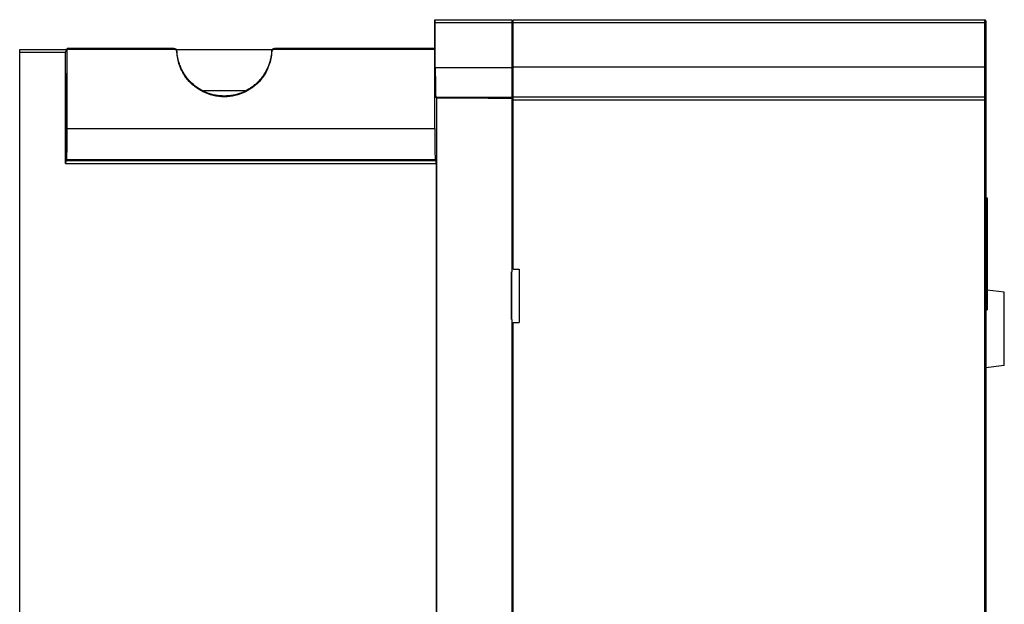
# Model space of a CAD drawing. Header units: inches. Extents: x -209 to -76, y 36 to 194.
# Tile 2 of 2: x -209 to -76, y 115 to 194. Entities that reach past the tile are written whole.
import ezdxf

# ---------------------------------------------------------------- set-up
doc = ezdxf.new("R2010")
doc.units = ezdxf.units.IN
doc.header["$MEASUREMENT"] = 0

# ---------------------------------------------------------------- blocks, each defined once
blk = doc.blocks.new('block 18')
at = {"color": 7, "lineweight": 25}
blk.add_lwpolyline([(-78.51, 182.93), (-78.51, 69.25)], dxfattribs=at)
blk = doc.blocks.new('block 26')
at = {"color": 7, "lineweight": 25}
blk.add_lwpolyline([(-142.11, 78.12), (-142.11, 152.89)], dxfattribs=at)
blk = doc.blocks.new('block 27')
at = {"color": 7, "lineweight": 25}
blk.add_lwpolyline([(-142.11, 152.89), (-141.31, 152.91)], dxfattribs=at)
blk = doc.blocks.new('block 28')
at = {"color": 7, "lineweight": 25}
blk.add_lwpolyline([(-141.31, 160.11), (-141.31, 152.91)], dxfattribs=at)
blk = doc.blocks.new('block 29')
at = {"color": 7, "lineweight": 25}
blk.add_lwpolyline([(-142.11, 160.12), (-141.31, 160.11)], dxfattribs=at)
blk = doc.blocks.new('block 30')
at = {"color": 7, "lineweight": 25}
blk.add_lwpolyline([(-142.11, 160.12), (-142.11, 182.93)], dxfattribs=at)
blk = doc.blocks.new('block 31')
at = {"color": 7, "lineweight": 25}
blk.add_lwpolyline([(-142.11, 182.93), (-78.51, 182.93)], dxfattribs=at)
blk = doc.blocks.new('block 35')
at = {"color": 7, "lineweight": 25}
blk.add_lwpolyline([(-78.35, 182.93), (-78.35, 69.25)], dxfattribs=at)
blk = doc.blocks.new('block 37')
at = {"color": 7, "lineweight": 25}
blk.add_lwpolyline([(-78.35, 182.93), (-78.51, 182.93)], dxfattribs=at)
blk = doc.blocks.new('block 42')
at = {"color": 7, "lineweight": 25}
blk.add_lwpolyline([(-145.48, 183.13), (-152.41, 183.13)], dxfattribs=at)
blk = doc.blocks.new('block 43')
at = {"color": 7, "lineweight": 25}
blk.add_lwpolyline([(-152.41, 183.13), (-152.53, 183.26)], dxfattribs=at)
blk = doc.blocks.new('block 44')
at = {"color": 7, "lineweight": 25}
blk.add_lwpolyline([(-142.27, 183.26), (-152.53, 183.26)], dxfattribs=at)
blk = doc.blocks.new('block 45')
at = {"color": 7, "lineweight": 25}
blk.add_lwpolyline([(-142.27, 183.26), (-142.27, 183.13)], dxfattribs=at)
blk = doc.blocks.new('block 46')
at = {"color": 7, "lineweight": 25}
blk.add_lwpolyline([(-143.86, 183.13), (-142.27, 183.13)], dxfattribs=at)
blk = doc.blocks.new('block 47')
at = {"color": 7, "lineweight": 25}
blk.add_lwpolyline([(-145.48, 183.13), (-143.86, 183.13)], dxfattribs=at)
blk = doc.blocks.new('block 48')
at = {"color": 7, "lineweight": 25}
blk.add_lwpolyline([(-142.27, 183.13), (-142.27, 159.73)], dxfattribs=at)
blk = doc.blocks.new('block 49')
at = {"color": 7, "lineweight": 25}
blk.add_lwpolyline([(-142.32, 159.73), (-142.27, 159.73)], dxfattribs=at)
blk = doc.blocks.new('block 50')
at = {"color": 7, "lineweight": 25}
blk.add_lwpolyline([(-142.32, 153.33), (-142.32, 159.73)], dxfattribs=at)
blk = doc.blocks.new('block 51')
at = {"color": 7, "lineweight": 25}
blk.add_lwpolyline([(-142.32, 153.33), (-142.27, 153.33)], dxfattribs=at)
blk = doc.blocks.new('block 52')
at = {"color": 7, "lineweight": 25}
blk.add_lwpolyline([(-142.27, 153.33), (-142.27, 77.73)], dxfattribs=at)
blk = doc.blocks.new('block 60')
at = {"color": 7, "lineweight": 25}
blk.add_lwpolyline([(-152.41, 47.73), (-152.41, 183.13)], dxfattribs=at)
blk = doc.blocks.new('block 61')
at = {"color": 7, "lineweight": 25}
blk.add_lwpolyline([(-145.48, 183.13), (-143.86, 183.13)], dxfattribs=at)
blk = doc.blocks.new('block 62')
at = {"color": 7, "lineweight": 25}
blk.add_lwpolyline([(-152.48, 174.34), (-152.48, 53.33)], dxfattribs=at)
blk = doc.blocks.new('block 63')
at = {"color": 7, "lineweight": 25}
blk.add_open_spline([(-152.48, 174.34), (-152.48, 174.56), (-152.48, 174.73), (-152.48, 174.74)], degree=3, dxfattribs=at)
blk = doc.blocks.new('block 64')
at = {"color": 7, "lineweight": 25}
blk.add_lwpolyline([(-152.48, 174.74), (-152.61, 174.87)], dxfattribs=at)
blk = doc.blocks.new('block 65')
at = {"color": 7, "lineweight": 25}
blk.add_open_spline([(-152.68, 179.08), (-152.68, 176.87), (-152.65, 174.99), (-152.61, 174.87), (-152.61, 174.87), (-152.61, 174.87), (-152.61, 174.87)], degree=3, knots=[0, 0, 0, 0, 1, 1, 1, 2, 2, 2, 2], dxfattribs=at)
blk = doc.blocks.new('block 66')
at = {"color": 7, "lineweight": 25}
blk.add_lwpolyline([(-152.68, 179.08), (-152.67, 189.73)], dxfattribs=at)
blk = doc.blocks.new('block 67')
at = {"color": 7, "lineweight": 25}
blk.add_lwpolyline([(-152.67, 189.73), (-152.67, 193.73)], dxfattribs=at)
blk = doc.blocks.new('block 68')
at = {"color": 7, "lineweight": 25}
blk.add_lwpolyline([(-152.67, 193.73), (-152.61, 193.73)], dxfattribs=at)
blk = doc.blocks.new('block 69')
at = {"color": 7, "lineweight": 25}
blk.add_open_spline([(-152.6, 193.33), (-152.6, 193.55), (-152.6, 193.73), (-152.61, 193.73)], degree=3, dxfattribs=at)
blk = doc.blocks.new('block 70')
at = {"color": 7, "lineweight": 25}
blk.add_lwpolyline([(-152.6, 187.26), (-152.6, 193.33)], dxfattribs=at)
blk = doc.blocks.new('block 71')
at = {"color": 7, "lineweight": 25}
blk.add_open_spline([(-152.6, 187.26), (-152.6, 185.07), (-152.57, 183.3), (-152.53, 183.26)], degree=3, dxfattribs=at)
blk = doc.blocks.new('block 74')
at = {"color": 7, "lineweight": 25}
blk.add_lwpolyline([(-142.27, 153.33), (-142.27, 159.73)], dxfattribs=at)
blk = doc.blocks.new('block 76')
at = {"color": 7, "lineweight": 25}
blk.add_lwpolyline([(-78.51, 183.33), (-78.51, 182.93)], dxfattribs=at)
blk = doc.blocks.new('block 77')
at = {"color": 7, "lineweight": 25}
blk.add_lwpolyline([(-142.11, 183.33), (-78.51, 183.33)], dxfattribs=at)
blk = doc.blocks.new('block 78')
at = {"color": 7, "lineweight": 25}
blk.add_lwpolyline([(-142.11, 182.93), (-142.11, 183.33)], dxfattribs=at)
blk = doc.blocks.new('block 84')
at = {"color": 7, "lineweight": 25}
blk.add_lwpolyline([(-78.35, 183.17), (-78.35, 182.93)], dxfattribs=at)
blk = doc.blocks.new('block 85')
at = {"color": 7, "lineweight": 25}
blk.add_open_spline([(-78.35, 183.17), (-78.35, 183.25), (-78.42, 183.33), (-78.51, 183.33)], degree=3, dxfattribs=at)
blk = doc.blocks.new('block 86')
at = {"color": 7, "lineweight": 25}
blk.add_lwpolyline([(-142.27, 180.45), (-142.11, 180.44)], dxfattribs=at)
blk = doc.blocks.new('block 87')
at = {"color": 7, "lineweight": 25}
blk.add_lwpolyline([(-142.27, 120.3), (-142.11, 120.3)], dxfattribs=at)
blk = doc.blocks.new('block 88')
at = {"color": 7, "lineweight": 25}
blk.add_lwpolyline([(-142.27, 182.05), (-142.11, 182.04)], dxfattribs=at)
blk = doc.blocks.new('block 92')
at = {"color": 7, "lineweight": 25}
blk.add_lwpolyline([(-142.11, 119.46), (-142.27, 119.45)], dxfattribs=at)
blk = doc.blocks.new('block 100')
at = {"color": 7, "lineweight": 25}
blk.add_lwpolyline([(-208.67, 48.13), (-208.67, 189.33)], dxfattribs=at)
blk = doc.blocks.new('block 101')
at = {"color": 7, "lineweight": 25}
blk.add_lwpolyline([(-208.67, 189.33), (-202.47, 189.33)], dxfattribs=at)
blk = doc.blocks.new('block 102')
at = {"color": 7, "lineweight": 25}
blk.add_lwpolyline([(-202.47, 174.34), (-202.47, 189.33)], dxfattribs=at)
blk = doc.blocks.new('block 103')
at = {"color": 7, "lineweight": 25}
blk.add_lwpolyline([(-202.47, 174.34), (-152.48, 174.34)], dxfattribs=at)
blk = doc.blocks.new('block 106')
at = {"color": 7, "lineweight": 25}
blk.add_lwpolyline([(-208.67, 189.73), (-202.46, 189.73)], dxfattribs=at)
blk = doc.blocks.new('block 107')
at = {"color": 7, "lineweight": 25}
blk.add_open_spline([(-202.46, 189.73), (-202.46, 189.73), (-202.47, 189.55), (-202.47, 189.33)], degree=3, dxfattribs=at)
blk = doc.blocks.new('block 108')
at = {"color": 7, "lineweight": 25}
blk.add_lwpolyline([(-208.67, 189.33), (-208.67, 189.73)], dxfattribs=at)
blk = doc.blocks.new('block 112')
at = {"color": 7, "lineweight": 25}
blk.add_lwpolyline([(-202.39, 184.53), (-202.39, 183.19)], dxfattribs=at)
blk = doc.blocks.new('block 113')
at = {"color": 7, "lineweight": 25}
blk.add_open_spline([(-202.39, 183.19), (-202.42, 182.09), (-202.43, 179.64), (-202.41, 177.72), (-202.4, 175.81), (-202.35, 175.16), (-202.32, 176.26), (-202.29, 177.37), (-202.27, 179.81), (-202.29, 181.73), (-202.3, 182.33), (-202.31, 182.84), (-202.32, 183.19)], degree=3, knots=[0, 0, 0, 0, 1, 1, 1, 2, 2, 2, 3, 3, 3, 4, 4, 4, 4], dxfattribs=at)
blk = doc.blocks.new('block 114')
at = {"color": 7, "lineweight": 25}
blk.add_lwpolyline([(-202.32, 183.19), (-202.32, 184.53)], dxfattribs=at)
blk = doc.blocks.new('block 115')
at = {"color": 7, "lineweight": 25}
blk.add_open_spline([(-202.32, 184.53), (-202.32, 185.63), (-202.34, 186.53), (-202.35, 186.53), (-202.37, 186.53), (-202.39, 185.63), (-202.39, 184.53)], degree=3, knots=[0, 0, 0, 0, 1, 1, 1, 2, 2, 2, 2], dxfattribs=at)
blk = doc.blocks.new('block 116')
at = {"color": 7, "lineweight": 25}
blk.add_lwpolyline([(-202.27, 189.73), (-202.46, 189.73)], dxfattribs=at)
blk = doc.blocks.new('block 117')
at = {"color": 7, "lineweight": 25}
blk.add_lwpolyline([(-202.26, 179.08), (-202.27, 189.73)], dxfattribs=at)
blk = doc.blocks.new('block 118')
at = {"color": 7, "lineweight": 25}
blk.add_open_spline([(-202.33, 174.87), (-202.29, 174.91), (-202.26, 176.73), (-202.26, 178.94), (-202.26, 178.98), (-202.26, 179.03), (-202.26, 179.08)], degree=3, knots=[0, 0, 0, 0, 1, 1, 1, 2, 2, 2, 2], dxfattribs=at)
blk = doc.blocks.new('block 119')
at = {"color": 7, "lineweight": 25}
blk.add_lwpolyline([(-202.33, 174.87), (-202.46, 174.74)], dxfattribs=at)
blk = doc.blocks.new('block 120')
at = {"color": 7, "lineweight": 25}
blk.add_open_spline([(-202.46, 174.74), (-202.46, 174.73), (-202.47, 174.56), (-202.47, 174.34)], degree=3, dxfattribs=at)
blk = doc.blocks.new('block 121')
at = {"color": 7, "lineweight": 25}
blk.add_lwpolyline([(-202.46, 174.74), (-152.48, 174.74)], dxfattribs=at)
blk = doc.blocks.new('block 125')
at = {"color": 7, "lineweight": 25}
blk.add_lwpolyline([(-202.33, 174.87), (-152.61, 174.87)], dxfattribs=at)
blk = doc.blocks.new('block 126')
at = {"color": 7, "lineweight": 25}
blk.add_lwpolyline([(-202.39, 183.19), (-202.32, 183.19)], dxfattribs=at)
blk = doc.blocks.new('block 127')
at = {"color": 7, "lineweight": 25}
blk.add_lwpolyline([(-78.51, 187.33), (-78.51, 183.33)], dxfattribs=at)
blk = doc.blocks.new('block 128')
at = {"color": 7, "lineweight": 25}
blk.add_lwpolyline([(-78.51, 187.33), (-142.11, 187.33)], dxfattribs=at)
blk = doc.blocks.new('block 129')
at = {"color": 7, "lineweight": 25}
blk.add_lwpolyline([(-142.11, 183.33), (-142.11, 187.33)], dxfattribs=at)
blk = doc.blocks.new('block 130')
at = {"color": 7, "lineweight": 25}
blk.add_lwpolyline([(-78.35, 187.33), (-78.51, 187.33)], dxfattribs=at)
blk = doc.blocks.new('block 131')
at = {"color": 7, "lineweight": 25}
blk.add_lwpolyline([(-78.35, 187.33), (-78.35, 183.17)], dxfattribs=at)
blk = doc.blocks.new('block 132')
at = {"color": 7, "lineweight": 25}
blk.add_lwpolyline([(-142.27, 187.26), (-152.6, 187.26)], dxfattribs=at)
blk = doc.blocks.new('block 133')
at = {"color": 7, "lineweight": 25}
blk.add_lwpolyline([(-142.27, 187.26), (-142.27, 183.26)], dxfattribs=at)
blk = doc.blocks.new('block 134')
at = {"color": 7, "lineweight": 25}
blk.add_lwpolyline([(-152.6, 193.33), (-142.27, 193.33)], dxfattribs=at)
blk = doc.blocks.new('block 135')
at = {"color": 7, "lineweight": 25}
blk.add_lwpolyline([(-152.61, 193.73), (-142.27, 193.73)], dxfattribs=at)
blk = doc.blocks.new('block 136')
at = {"color": 7, "lineweight": 25}
blk.add_lwpolyline([(-142.27, 193.73), (-142.27, 193.33)], dxfattribs=at)
blk = doc.blocks.new('block 140')
at = {"color": 7, "lineweight": 25}
blk.add_lwpolyline([(-142.27, 193.33), (-142.27, 187.26)], dxfattribs=at)
blk = doc.blocks.new('block 141')
at = {"color": 7, "lineweight": 25}
blk.add_lwpolyline([(-78.51, 193.73), (-78.51, 193.33)], dxfattribs=at)
blk = doc.blocks.new('block 142')
at = {"color": 7, "lineweight": 25}
blk.add_lwpolyline([(-142.11, 193.33), (-78.51, 193.33)], dxfattribs=at)
blk = doc.blocks.new('block 143')
at = {"color": 7, "lineweight": 25}
blk.add_lwpolyline([(-142.11, 193.73), (-78.51, 193.73)], dxfattribs=at)
blk = doc.blocks.new('block 144')
at = {"color": 7, "lineweight": 25}
blk.add_lwpolyline([(-142.11, 193.33), (-142.11, 193.73)], dxfattribs=at)
blk = doc.blocks.new('block 145')
at = {"color": 7, "lineweight": 25}
blk.add_lwpolyline([(-78.51, 193.33), (-78.51, 187.33)], dxfattribs=at)
blk = doc.blocks.new('block 146')
at = {"color": 7, "lineweight": 25}
blk.add_lwpolyline([(-142.11, 187.33), (-142.11, 193.33)], dxfattribs=at)
blk = doc.blocks.new('block 147')
at = {"color": 7, "lineweight": 25}
blk.add_lwpolyline([(-78.35, 193.33), (-78.51, 193.33)], dxfattribs=at)
blk = doc.blocks.new('block 148')
at = {"color": 7, "lineweight": 25}
blk.add_lwpolyline([(-78.35, 193.33), (-78.35, 187.33)], dxfattribs=at)
blk = doc.blocks.new('block 149')
at = {"color": 7, "lineweight": 25}
blk.add_open_spline([(-78.35, 193.57), (-78.35, 193.65), (-78.42, 193.73), (-78.51, 193.73)], degree=3, dxfattribs=at)
blk = doc.blocks.new('block 150')
at = {"color": 7, "lineweight": 25}
blk.add_lwpolyline([(-78.35, 193.57), (-78.35, 193.33)], dxfattribs=at)
blk = doc.blocks.new('block 158')
at = {"color": 7, "lineweight": 25}
blk.add_lwpolyline([(-202.26, 179.08), (-152.68, 179.08)], dxfattribs=at)
blk = doc.blocks.new('block 159')
at = {"color": 7, "lineweight": 25}
blk.add_lwpolyline([(-142.27, 192.45), (-142.11, 192.44)], dxfattribs=at)
blk = doc.blocks.new('block 165')
at = {"color": 7, "lineweight": 25}
blk.add_open_spline([(-174.28, 189.73), (-174.33, 189.73), (-174.38, 189.72), (-174.42, 189.7), (-174.47, 189.68), (-174.52, 189.65), (-174.56, 189.62), (-174.6, 189.58), (-174.63, 189.54), (-174.65, 189.49), (-174.67, 189.44), (-174.68, 189.39), (-174.68, 189.35)], degree=3, knots=[0, 0, 0, 0, 1, 1, 1, 2, 2, 2, 3, 3, 3, 4, 4, 4, 4], dxfattribs=at)
blk = doc.blocks.new('block 166')
at = {"color": 7, "lineweight": 25}
blk.add_lwpolyline([(-152.67, 189.73), (-174.28, 189.73)], dxfattribs=at)
blk = doc.blocks.new('block 167')
at = {"color": 7, "lineweight": 25}
blk.add_lwpolyline([(-187.86, 189.73), (-202.27, 189.73)], dxfattribs=at)
blk = doc.blocks.new('block 168')
at = {"color": 7, "lineweight": 25}
blk.add_open_spline([(-187.46, 189.35), (-187.46, 189.39), (-187.47, 189.44), (-187.49, 189.49), (-187.51, 189.54), (-187.55, 189.58), (-187.58, 189.62), (-187.62, 189.65), (-187.67, 189.68), (-187.72, 189.7), (-187.76, 189.72), (-187.81, 189.73), (-187.86, 189.73)], degree=3, knots=[0, 0, 0, 0, 1, 1, 1, 2, 2, 2, 3, 3, 3, 4, 4, 4, 4], dxfattribs=at)
blk = doc.blocks.new('block 169')
at = {"color": 7, "lineweight": 25}
blk.add_open_spline([(-174.68, 189.35), (-174.71, 188.82), (-174.81, 188.22), (-175.04, 187.59), (-175.15, 187.28), (-175.29, 186.95), (-175.47, 186.62), (-175.65, 186.3), (-175.87, 185.97), (-176.13, 185.65), (-176.4, 185.34), (-176.7, 185.03), (-177.05, 184.75), (-177.4, 184.47), (-177.79, 184.21), (-178.21, 184), (-178.64, 183.79), (-179.1, 183.62), (-179.58, 183.5), (-180.07, 183.39), (-180.57, 183.33), (-181.07, 183.33), (-181.57, 183.33), (-182.08, 183.39), (-182.56, 183.5), (-183.04, 183.62), (-183.5, 183.79), (-183.93, 184), (-184.35, 184.21), (-184.75, 184.47), (-185.09, 184.75), (-185.44, 185.03), (-185.75, 185.34), (-186.01, 185.65), (-186.27, 185.97), (-186.49, 186.3), (-186.67, 186.62), (-186.85, 186.95), (-186.99, 187.28), (-187.1, 187.59), (-187.33, 188.22), (-187.43, 188.82), (-187.46, 189.35)], degree=3, knots=[0, 0, 0, 0, 1, 1, 1, 2, 2, 2, 3, 3, 3, 4, 4, 4, 5, 5, 5, 6, 6, 6, 7, 7, 7, 8, 8, 8, 9, 9, 9, 10, 10, 10, 11, 11, 11, 12, 12, 12, 13, 13, 13, 14, 14, 14, 14], dxfattribs=at)
blk = doc.blocks.new('block 170')
at = {"color": 7, "lineweight": 25}
blk.add_lwpolyline([(-202.27, 189.85), (-202.27, 189.73)], dxfattribs=at)
blk = doc.blocks.new('block 171')
at = {"color": 7, "lineweight": 25}
blk.add_lwpolyline([(-187.86, 189.85), (-202.27, 189.85)], dxfattribs=at)
blk = doc.blocks.new('block 172')
at = {"color": 7, "lineweight": 25}
blk.add_lwpolyline([(-187.86, 189.85), (-187.86, 189.73)], dxfattribs=at)
blk = doc.blocks.new('block 173')
at = {"color": 7, "lineweight": 25}
blk.add_open_spline([(-187.46, 189.47), (-187.47, 189.57), (-187.51, 189.67), (-187.58, 189.74), (-187.66, 189.81), (-187.76, 189.85), (-187.86, 189.85)], degree=3, knots=[0, 0, 0, 0, 1, 1, 1, 2, 2, 2, 2], dxfattribs=at)
blk = doc.blocks.new('block 174')
at = {"color": 7, "lineweight": 25}
blk.add_lwpolyline([(-187.46, 189.47), (-187.46, 189.35)], dxfattribs=at)
blk = doc.blocks.new('block 175')
at = {"color": 7, "lineweight": 25}
blk.add_lwpolyline([(-174.68, 189.47), (-174.68, 189.35)], dxfattribs=at)
blk = doc.blocks.new('block 176')
at = {"color": 7, "lineweight": 25}
blk.add_open_spline([(-174.28, 189.85), (-174.38, 189.85), (-174.48, 189.81), (-174.56, 189.74), (-174.63, 189.67), (-174.68, 189.57), (-174.68, 189.47)], degree=3, knots=[0, 0, 0, 0, 1, 1, 1, 2, 2, 2, 2], dxfattribs=at)
blk = doc.blocks.new('block 177')
at = {"color": 7, "lineweight": 25}
blk.add_lwpolyline([(-174.28, 189.85), (-174.28, 189.73)], dxfattribs=at)
blk = doc.blocks.new('block 178')
at = {"color": 7, "lineweight": 25}
blk.add_lwpolyline([(-152.67, 189.85), (-174.28, 189.85)], dxfattribs=at)
blk = doc.blocks.new('block 179')
at = {"color": 7, "lineweight": 25}
blk.add_lwpolyline([(-152.67, 189.85), (-152.67, 189.73)], dxfattribs=at)
blk = doc.blocks.new('block 180')
at = {"color": 7, "lineweight": 25}
blk.add_open_spline([(-174.68, 189.47), (-174.69, 189.4), (-174.69, 189.32), (-174.7, 189.25), (-174.71, 189.17), (-174.71, 189.1), (-174.72, 189.02), (-174.73, 188.94), (-174.75, 188.86), (-174.76, 188.79), (-174.77, 188.7), (-174.79, 188.62), (-174.8, 188.54), (-174.82, 188.46), (-174.84, 188.38), (-174.86, 188.3), (-174.88, 188.21), (-174.9, 188.13), (-174.93, 188.05), (-174.95, 187.96), (-174.98, 187.88), (-175.01, 187.79), (-175.04, 187.7), (-175.07, 187.62), (-175.1, 187.53), (-175.14, 187.44), (-175.17, 187.36), (-175.21, 187.27), (-175.25, 187.18), (-175.29, 187.09), (-175.33, 187), (-175.38, 186.91), (-175.42, 186.83), (-175.47, 186.74), (-175.52, 186.65), (-175.58, 186.56), (-175.63, 186.47), (-175.69, 186.38), (-175.74, 186.29), (-175.8, 186.21), (-175.86, 186.12), (-175.93, 186.03), (-175.99, 185.94), (-176.06, 185.85), (-176.13, 185.77), (-176.2, 185.68), (-176.28, 185.6), (-176.35, 185.51), (-176.43, 185.43), (-176.51, 185.35), (-176.59, 185.26), (-176.68, 185.18), (-176.93, 184.95), (-177.2, 184.73), (-177.49, 184.53), (-177.87, 184.27), (-178.28, 184.06), (-178.71, 183.89), (-179.09, 183.74), (-179.49, 183.62), (-179.89, 183.55), (-180.28, 183.47), (-180.67, 183.44), (-181.07, 183.44), (-181.47, 183.44), (-181.86, 183.47), (-182.25, 183.55), (-182.65, 183.62), (-183.05, 183.74), (-183.43, 183.89), (-183.79, 184.03), (-184.14, 184.21), (-184.48, 184.42), (-184.83, 184.64), (-185.16, 184.9), (-185.46, 185.18), (-185.62, 185.33), (-185.77, 185.49), (-185.92, 185.66), (-186.05, 185.82), (-186.18, 185.98), (-186.3, 186.15), (-186.42, 186.32), (-186.52, 186.48), (-186.62, 186.66), (-186.72, 186.82), (-186.8, 186.99), (-186.88, 187.16), (-186.96, 187.32), (-187.02, 187.49), (-187.09, 187.66), (-187.14, 187.82), (-187.19, 187.98), (-187.24, 188.14), (-187.28, 188.29), (-187.32, 188.45), (-187.35, 188.6), (-187.38, 188.75), (-187.4, 188.9), (-187.42, 189.05), (-187.44, 189.19), (-187.45, 189.33), (-187.46, 189.47)], degree=3, knots=[0, 0, 0, 0, 1, 1, 1, 2, 2, 2, 3, 3, 3, 4, 4, 4, 5, 5, 5, 6, 6, 6, 7, 7, 7, 8, 8, 8, 9, 9, 9, 10, 10, 10, 11, 11, 11, 12, 12, 12, 13, 13, 13, 14, 14, 14, 15, 15, 15, 16, 16, 16, 17, 17, 17, 18, 18, 18, 19, 19, 19, 20, 20, 20, 21, 21, 21, 22, 22, 22, 23, 23, 23, 24, 24, 24, 25, 25, 25, 26, 26, 26, 27, 27, 27, 28, 28, 28, 29, 29, 29, 30, 30, 30, 31, 31, 31, 32, 32, 32, 33, 33, 33, 34, 34, 34, 34], dxfattribs=at)
blk = doc.blocks.new('block 199')
at = {"color": 7, "lineweight": 25}
blk.add_lwpolyline([(-187.58, 189.73), (-174.56, 189.73)], dxfattribs=at)
blk = doc.blocks.new('block 200')
at = {"color": 7, "lineweight": 25}
blk.add_lwpolyline([(-178.26, 184.13), (-183.88, 184.13)], dxfattribs=at)
blk = doc.blocks.new('block 225')
at = {"color": 7, "lineweight": 25}
blk.add_lwpolyline([(-78.35, 169.73), (-78.15, 169.73)], dxfattribs=at)
blk = doc.blocks.new('block 226')
at = {"color": 7, "lineweight": 25}
blk.add_lwpolyline([(-78.15, 169.73), (-78.15, 168.93)], dxfattribs=at)
blk = doc.blocks.new('block 227')
at = {"color": 7, "lineweight": 25}
blk.add_lwpolyline([(-78.35, 154.61), (-78.15, 154.61)], dxfattribs=at)
blk = doc.blocks.new('block 228')
at = {"color": 7, "lineweight": 25}
blk.add_lwpolyline([(-78.15, 155.41), (-78.15, 154.61)], dxfattribs=at)
blk = doc.blocks.new('block 229')
at = {"color": 7, "lineweight": 25}
blk.add_lwpolyline([(-78.15, 168.93), (-78.15, 155.41)], dxfattribs=at)
blk = doc.blocks.new('block 230')
at = {"color": 7, "lineweight": 25}
blk.add_lwpolyline([(-75.84, 147.11), (-75.84, 156.98)], dxfattribs=at)
blk = doc.blocks.new('block 231')
at = {"color": 7, "lineweight": 25}
blk.add_lwpolyline([(-75.84, 156.98), (-78.15, 157.27)], dxfattribs=at)
blk = doc.blocks.new('block 232')
at = {"color": 7, "lineweight": 25}
blk.add_lwpolyline([(-75.84, 147.11), (-78.35, 146.8)], dxfattribs=at)
blk = doc.blocks.new('block 234')
at = {"color": 7, "lineweight": 25}
blk.add_lwpolyline([(-202.27, 189.85), (-202.27, 189.85)], dxfattribs=at)
blk = doc.blocks.new('block 235')
at = {"color": 7, "lineweight": 25}
blk.add_lwpolyline([(-202.27, 189.85), (-187.86, 189.85)], dxfattribs=at)
blk = doc.blocks.new('block 236')
at = {"color": 7, "lineweight": 25}
blk.add_lwpolyline([(-174.28, 189.85), (-152.67, 189.85)], dxfattribs=at)
blk = doc.blocks.new('block 237')
at = {"color": 7, "lineweight": 25}
blk.add_lwpolyline([(-152.67, 189.85), (-152.67, 189.85)], dxfattribs=at)
blk = doc.blocks.new('block 238')
at = {"color": 7, "lineweight": 25}
blk.add_lwpolyline([(-202.27, 189.85), (-202.27, 189.85)], dxfattribs=at)
blk = doc.blocks.new('block 239')
at = {"color": 7, "lineweight": 25}
blk.add_lwpolyline([(-152.67, 189.85), (-152.67, 189.85)], dxfattribs=at)
blk = doc.blocks.new('block 262')
at = {"color": 253, "lineweight": 25}
blk.add_lwpolyline([(-142.11, 187.33), (-142.27, 187.33)], dxfattribs=at)
blk = doc.blocks.new('block 263')
at = {"color": 253, "lineweight": 25}
blk.add_lwpolyline([(-202.39, 184.53), (-202.32, 184.53)], dxfattribs=at)
blk = doc.blocks.new('block 264')
at = {"color": 253, "lineweight": 25}
blk.add_lwpolyline([(-142.27, 190.85), (-142.11, 190.84)], dxfattribs=at)
blk = doc.blocks.new('block 271')
at = {"color": 253, "lineweight": 25}
blk.add_lwpolyline([(-78.35, 168.93), (-78.15, 168.93)], dxfattribs=at)
blk = doc.blocks.new('block 272')
at = {"color": 253, "lineweight": 25}
blk.add_lwpolyline([(-78.35, 155.41), (-78.15, 155.41)], dxfattribs=at)

msp = doc.modelspace()

# ---------------------------------------------------------------- block references
for name in ['block 67', 'block 68', 'block 69', 'block 135', 'block 70', 'block 134', 'block 136', 'block 140', 'block 143', 'block 144', 'block 142', 'block 146', 'block 141', 'block 149', 'block 145', 'block 147', 'block 150', 'block 148', 'block 159', 'block 264', 'block 106', 'block 108', 'block 100', 'block 101', 'block 107', 'block 102', 'block 116', 'block 170', 'block 171', 'block 234', 'block 235', 'block 238', 'block 117', 'block 167', 'block 172', 'block 173', 'block 168', 'block 199', 'block 174', 'block 180', 'block 169', 'block 176', 'block 165', 'block 175', 'block 177', 'block 178', 'block 236', 'block 166', 'block 66', 'block 179', 'block 237', 'block 239', 'block 262', 'block 128', 'block 129', 'block 127', 'block 130', 'block 131', 'block 115', 'block 71', 'block 132', 'block 133', 'block 112', 'block 263', 'block 114', 'block 200', 'block 77', 'block 78', 'block 76', 'block 85', 'block 113', 'block 126', 'block 43', 'block 44', 'block 42', 'block 60', 'block 47', 'block 61', 'block 46', 'block 45', 'block 48', 'block 88', 'block 30', 'block 31', 'block 18', 'block 37', 'block 84', 'block 35', 'block 86', 'block 118', 'block 158', 'block 65', 'block 120', 'block 103', 'block 119', 'block 121', 'block 125', 'block 64', 'block 63', 'block 62', 'block 225', 'block 271', 'block 226', 'block 229', 'block 49', 'block 50', 'block 74', 'block 29', 'block 28', 'block 231', 'block 230', 'block 272', 'block 227', 'block 228', 'block 51', 'block 52', 'block 27', 'block 26', 'block 232', 'block 87', 'block 92']:
    msp.add_blockref(name, (0, 0))

doc.saveas('drawing.dxf')
